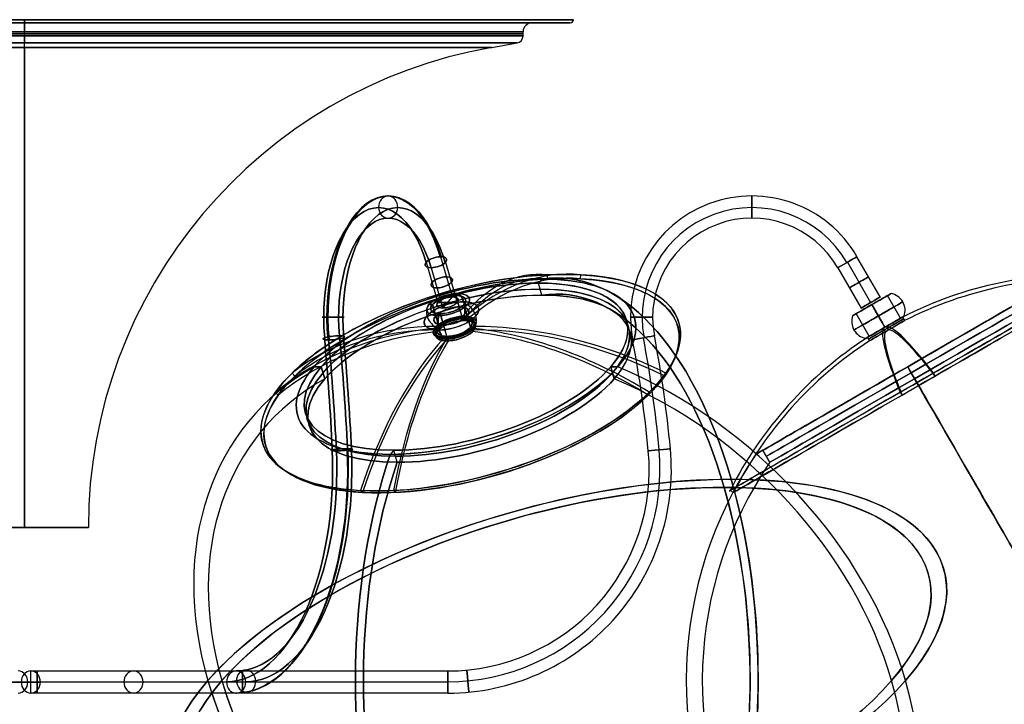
# Model space of a CAD drawing. Extents: x 27 to 760, y 3196 to 3474.
# Tile 9 of 10: x 392 to 637, y 3304 to 3474. Entities that reach past the tile are written whole.
import ezdxf

# ---------------------------------------------------------------- set-up
doc = ezdxf.new("R2010")
doc.units = 0
doc.header["$MEASUREMENT"] = 0
doc.layers.add('DEFAULT', color=178, linetype='CONTINUOUS')

msp = doc.modelspace()

# ---------------------------------------------------------------- linework, layer by layer
at = {"layer": 'DEFAULT'}
for p, q in [((257.11, 3474.08), (529.71, 3474.08)), ((393.41, 3474.08, 136.3), (393.41, 3474.08, -136.3)), ((393.41, 3473.28, 135.5), (393.41, 3473.28, 126)), ((393.41, 3473.28, -126), (393.41, 3473.28, -135.5)), ((519.41, 3473.28), (528.91, 3473.28)), ((393.41, 3470.08, 123.8), (393.41, 3471.08, 123.8)), ((393.41, 3470.08, -123.8), (393.41, 3471.08, -123.8)), ((517.21, 3470.08), (517.21, 3471.08)), ((393.41, 3467.19, 116), (393.41, 3468.31, 122.31)), ((393.41, 3467.19, -116), (393.41, 3468.31, -122.31)), ((509.41, 3467.19), (515.72, 3468.31)), ((493.18, 3413.85, 178.31), (496.07, 3403.84, 183.32)), ((493.18, 3413.85, -178.31), (496.07, 3403.84, -183.32)), ((499.64, 3405.21, 184.01), (496.75, 3415.22, 179)), ((499.64, 3405.21, -184.01), (496.75, 3415.22, -179)), ((497.94, 3413.85, 175.56), (500.83, 3403.84, 180.57)), ((497.94, 3413.85, -175.56), (500.83, 3403.84, -180.57)), ((597.72, 3413.85, 2.75), (603.5, 3403.84, 2.75)), ((597.72, 3413.85, -2.75), (603.5, 3403.84, -2.75)), ((605.88, 3405.21, 0), (600.1, 3415.22)), ((494.37, 3412.47, 174.88), (497.26, 3402.46, 179.88)), ((494.37, 3412.47, 174.88), (497.26, 3402.46, 179.88)), ((494.37, 3412.47, 174.88), (497.26, 3402.46, 179.88)), ((494.37, 3412.47, -174.88), (497.26, 3402.46, -179.88)), ((494.37, 3412.47, -174.88), (497.26, 3402.46, -179.88)), ((494.37, 3412.47, -174.88), (497.26, 3402.46, -179.88)), ((523.28, 3409.73, 234.4), (523.27, 3410.73, 234.47)), ((531.47, 3409.73, -229.68), (531.54, 3410.73, -229.7)), ((595.34, 3412.47), (601.12, 3402.46)), ((595.34, 3412.47), (601.12, 3402.46)), ((595.34, 3412.47), (601.12, 3402.46)), ((521.91, 3409.67, 222.57), (521.02, 3408.65, 221.04)), ((521.91, 3409.67, -222.57), (521.02, 3408.65, -221.04)), ((521.89, 3405.65, 222.54), (521.02, 3408.65, 221.04)), ((521.89, 3405.65, -222.54), (521.02, 3408.65, -221.04)), ((500.54, 3405.57, -185.58), (500.98, 3406.07, -186.33)), ((502.17, 3399.94, -188.4), (500.54, 3405.57, -185.58)), ((500.56, 3405.57, 185.57), (500.99, 3406.07, 186.32)), ((502.18, 3399.94, 188.39), (500.56, 3405.57, 185.57)), ((607.69, 3405.57, -0.01), (608.56, 3406.07, -0.01)), ((610.94, 3399.94, -0.01), (607.69, 3405.57, -0.01)), ((494.71, 3403.32, 184.46), (493.84, 3403.32, 184.96)), ((493.84, 3403.31, -184.95), (494.7, 3403.31, -184.45)), ((494.7, 3403.31, -184.45), (496.33, 3397.69, -187.26)), ((496.33, 3397.69, 187.27), (494.71, 3403.32, 184.46)), ((496.07, 3403.84, 183.32), (500.83, 3403.84, 180.57)), ((500.83, 3403.84, -180.57), (496.07, 3403.84, -183.32)), ((497.26, 3402.46, 179.88), (499.64, 3405.21, 184.01)), ((497.26, 3402.46, -179.88), (499.64, 3405.21, -184.01)), ((504.13, 3397.69, -182.77), (502.5, 3403.32, -179.96)), ((502.5, 3403.32, -179.96), (503.37, 3403.32, -179.46)), ((502.5, 3403.31, 179.95), (504.12, 3397.69, 182.76)), ((503.36, 3403.31, 179.45), (502.5, 3403.31, 179.95)), ((601.12, 3402.46, 0), (605.88, 3405.21, 0)), ((603.5, 3403.84, 2.75), (603.5, 3403.84, -2.75)), ((603.79, 3403.31, -4.5), (607.04, 3397.69, -4.5)), ((603.79, 3403.31, -5.5), (603.79, 3403.31, -4.5)), ((607.05, 3397.69, 4.5), (603.8, 3403.32, 4.5)), ((603.8, 3403.32, 4.5), (603.81, 3403.32, 5.5)), ((496.21, 3400.57, 178.08), (496.65, 3401.07, 178.83)), ((496.23, 3400.57, -178.07), (496.66, 3401.07, -178.82)), ((498.27, 3395.44, 181.65), (496.65, 3401.07, 178.83)), ((498.29, 3395.44, -181.64), (496.66, 3401.07, -178.82)), ((599.03, 3400.57, 0.01), (599.9, 3401.07, 0.01)), ((603.15, 3395.44, 0.01), (599.9, 3401.07, 0.01)), ((502.02, 3400.2, 189.01), (502.27, 3399.34, 189.45)), ((502.17, 3399.94, -188.4), (502.6, 3400.44, -189.15)), ((502.18, 3399.94, 188.39), (502.62, 3400.44, 189.14)), ((502.79, 3400.2, -188.57), (503.04, 3399.34, -189)), ((610.94, 3399.94, -0.01), (611.81, 3400.44, -0.01)), ((611.4, 3400.2, 0.45), (611.9, 3399.34, 0.45)), ((496.33, 3397.69, -187.26), (495.46, 3397.68, -187.76)), ((495.47, 3397.69, 187.77), (496.33, 3397.69, 187.27)), ((495.93, 3396.6, 187.63), (495.68, 3397.47, 187.2)), ((496.07, 3397.91, -187.87), (496.32, 3397.05, -188.3)), ((504.12, 3397.69, 182.76), (504.99, 3397.68, 182.26)), ((504.99, 3397.69, -182.27), (504.13, 3397.69, -182.77)), ((504.64, 3396.6, -182.6), (504.39, 3397.47, -182.17)), ((504.78, 3397.91, 182.84), (505.03, 3397.05, 183.27)), ((607.16, 3396.6, 5.03), (606.66, 3397.47, 5.03)), ((607.04, 3397.69, -4.5), (607.04, 3397.68, -5.5)), ((607.06, 3397.69, 5.5), (607.05, 3397.69, 4.5)), ((607.44, 3397.91, -5.03), (607.94, 3397.05, -5.03)), ((497.66, 3395.18, -181.47), (497.91, 3394.31, -181.9)), ((497.84, 3394.94, 180.9), (498.27, 3395.44, 181.65)), ((497.85, 3394.94, -180.89), (498.29, 3395.44, -181.64)), ((498.44, 3395.18, 181.02), (498.69, 3394.31, 181.46)), ((602.28, 3394.94, 0.01), (603.15, 3395.44, 0.01)), ((602.69, 3395.18, -0.45), (603.19, 3394.31, -0.45)), ((460.52, 3385.57, -222.32), (459.86, 3386.32, -222.27)), ((465.35, 3387.9, 211.68), (467.11, 3387.9, 210.66)), ((467.11, 3387.9, -210.66), (465.35, 3387.9, -211.68)), ((467.11, 3387.9, 210.66), (467.98, 3384.9, 212.16)), ((467.98, 3384.9, -212.16), (467.11, 3387.9, -210.66)), ((539.86, 3384.9, 170.66), (538.99, 3387.9, 169.16)), ((538.99, 3387.9, 169.16), (540.76, 3387.9, 168.14)), ((538.99, 3387.9, -169.16), (539.86, 3384.9, -170.66)), ((540.76, 3387.9, -168.14), (538.99, 3387.9, -169.16)), ((552.39, 3385.57, 169.28), (552.67, 3386.32, 168.68)), ((614.43, 3384.9, -41.5), (612.7, 3387.9, -41.5)), ((612.7, 3387.9, 41.5), (614.43, 3384.9, 41.5)), ((612.7, 3387.9, 43.54), (612.7, 3387.9, 41.5)), ((612.7, 3387.9, -41.5), (612.7, 3387.9, -43.54)), ((619.5, 3385.57, -53.04), (619.12, 3386.32, -53.59)), ((455.72, 3381.55, 215.11), (456.43, 3380.84, 215.24)), ((548.54, 3381.55, -161.52), (548.3, 3380.84, -162.19)), ((610.86, 3381.55, 53.59), (611.32, 3380.84, 53.04)), ((485.08, 3367.15, 158.79), (484.2, 3366.13, 157.26)), ((485.08, 3367.15, -158.79), (484.2, 3366.13, -157.26)), ((485.95, 3364.15, 160.29), (485.08, 3367.15, 158.79)), ((485.95, 3364.15, -160.29), (485.08, 3367.15, -158.79)), ((576.76, 3367.15), (575, 3366.13)), ((578.49, 3364.15), (576.76, 3367.15)), ((477.35, 3356.69, -154.84), (476.86, 3357.14, -154.09)), ((485.53, 3356.69, 150.11), (485.13, 3357.14, 149.32)), ((569.47, 3356.69, -4.73), (568.58, 3357.14, -4.77)), ((377.56, 3347.92), (409.26, 3347.92)), ((393.41, 3347.92, -15.85), (393.41, 3347.92, 15.85)), ((394.96, 3312.33, 2.7), (445.96, 3312.33, 91.03)), ((394.96, 3306.83, 2.7), (394.96, 3312.33, 2.7)), ((394.96, 3312.33, -2.7), (445.96, 3312.33, -91.03)), ((394.96, 3306.83, -2.7), (394.96, 3312.33, -2.7)), ((396.52, 3312.33), (498.52, 3312.33)), ((396.52, 3306.83), (396.52, 3312.33)), ((343.23, 3309.58, -92.41), (394.23, 3309.58, -4.07)), ((343.23, 3309.58, 92.41), (394.23, 3309.58, 4.07)), ((394.23, 3309.58, -4.07), (389.47, 3309.58, -1.32)), ((389.47, 3309.58, 1.32), (394.23, 3309.58, 4.07)), ((392.58, 3309.58, 4.07), (397.35, 3309.58, 1.32)), ((443.58, 3309.58, 92.41), (392.58, 3309.58, 4.07)), ((443.58, 3309.58, -92.41), (392.58, 3309.58, -4.07)), ((397.35, 3309.58, -1.32), (392.58, 3309.58, -4.07)), ((498.52, 3309.58, -2.75), (396.52, 3309.58, -2.75)), ((396.52, 3309.58, 2.75), (396.52, 3309.58, -2.75)), ((498.52, 3309.58, 2.75), (396.52, 3309.58, 2.75)), ((448.35, 3309.58, 89.66), (397.35, 3309.58, 1.32)), ((448.35, 3309.58, -89.66), (397.35, 3309.58, -1.32)), ((445.96, 3306.83, 91.03), (394.96, 3306.83, 2.7)), ((445.96, 3306.83, -91.03), (394.96, 3306.83, -2.7)), ((498.52, 3306.83), (396.52, 3306.83))]:
    msp.add_line(p, q, dxfattribs=at)
at = {"layer": 'DEFAULT', "extrusion": (1.66819e-15, 1, 2.12032e-30)}
msp.add_arc((-393.41, 0, 3474.08), 136.3, 0, 180, dxfattribs=at)
at = {"layer": 'DEFAULT', "extrusion": (3.33637e-15, 1, -1.43006e-30)}
msp.add_arc((-393.41, 0, 3474.08), 136.3, 180, 0, dxfattribs=at)
at = {"layer": 'DEFAULT', "extrusion": (1, 0, 0)}
for centre, radius, start, end in [((3474.08, 135.5, 393.41), 0.8, 90, 180), ((3474.08, -135.5, 393.41), 0.8, 180, 270), ((3471.08, 126, 393.41), 2.2, 270, 360), ((3471.08, -126, 393.41), 2.2, 0, 90), ((3470.08, 122, 393.41), 1.8, 90, 170), ((3470.08, -122, 393.41), 1.8, 190, 270), ((3347.84, 137.05, 393.41), 121.2, 270.0375, 350), ((3347.84, -137.05, 393.41), 121.2, 10, 89.9625)]:
    msp.add_arc(centre, radius, start, end, dxfattribs=at)
at = {"layer": 'DEFAULT'}
for centre, radius, start, end in [((528.91, 3474.08), 0.8, 270, 360), ((519.41, 3471.08), 2.2, 90, 180), ((515.41, 3470.08), 1.8, 280, 360), ((530.46, 3347.84), 121.2, 100, 179.9625), ((574.01, 3400.16, 0), 30.13, 30, 190.7316), ((574.01, 3400.16, 0.14), 30.13, 30, 190.7316), ((574.01, 3400.16, -0.14), 30.13, 30, 190.7316), ((574.01, 3400.16, 2.75), 27.24, 30, 190.7316), ((574.01, 3400.16, -2.75), 27.24, 30, 190.7316), ((574.01, 3400.16, 0), 24.63, 30, 190.7316), ((251.85, 3339.11, 2.75), 300.49, 5.3788, 10.7316), ((251.85, 3339.11, -2.75), 300.49, 5.3788, 10.7316), ((251.85, 3339.11, 0), 303.26, 5.3788, 10.7316), ((498.52, 3362.33), 55.5, 270, 5.3788), ((498.52, 3362.33, -0.07), 55.5, 270, 5.3788), ((498.52, 3362.33, 0.07), 55.5, 270, 5.3788), ((498.52, 3362.33, -2.75), 52.68, 270, 5.3788), ((498.52, 3362.33, 2.75), 52.68, 270, 5.3788), ((498.52, 3362.33), 50, 270, 5.3788), ((657.71, 3309.93), 100, 145.8105, 210), ((657.71, 3309.93), 96, 145.6131, 210)]:
    msp.add_arc(centre, radius, start, end, dxfattribs=at)
at = {"layer": 'DEFAULT', "extrusion": (1.67803e-15, 1, -3.90771e-47)}
msp.add_arc((-393.41, 0, 3473.28), 135.5, 0, 180, dxfattribs=at)
at = {"layer": 'DEFAULT', "extrusion": (-1.67803e-15, 1, 3.90771e-47)}
msp.add_arc((-393.41, 0, 3473.28), 135.5, 180, 0, dxfattribs=at)
at = {"layer": 'DEFAULT', "extrusion": (-3.68323e-32, 1, 3.60911e-15)}
msp.add_arc((-393.41, 0, 3473.28), 126, 0, 180, dxfattribs=at)
at = {"layer": 'DEFAULT', "extrusion": (3.68323e-32, 1, -3.60911e-15)}
msp.add_arc((-393.41, 0, 3473.28), 126, 180, 0, dxfattribs=at)
at = {"layer": 'DEFAULT', "extrusion": (0, 1, 0)}
for centre, start, end in [((-393.41, 0, 3471.08), 0, 180), ((-393.41, 0, 3471.08), 180, 0), ((-393.41, 0, 3470.58), 0, 180), ((-393.41, 0, 3470.58), 180, 0)]:
    msp.add_arc(centre, 123.8, start, end, dxfattribs=at)
at = {"layer": 'DEFAULT', "extrusion": (-1.83662e-15, 1, 0)}
msp.add_arc((-393.41, 0, 3470.08), 123.8, 0, 180, dxfattribs=at)
at = {"layer": 'DEFAULT', "extrusion": (1.83662e-15, 1, 0)}
msp.add_arc((-393.41, 0, 3470.08), 123.8, 180, 0, dxfattribs=at)
at = {"layer": 'DEFAULT', "extrusion": (-3.71791e-15, 1, 0)}
msp.add_arc((-393.41, 0, 3468.31), 122.31, 0, 180, dxfattribs=at)
at = {"layer": 'DEFAULT', "extrusion": (-1.85896e-15, 1, 0)}
msp.add_arc((-393.41, 0, 3468.31), 122.31, 180, 0, dxfattribs=at)
at = {"layer": 'DEFAULT', "extrusion": (1.47235e-30, 1, 1.09763e-13)}
msp.add_arc((-393.41, 0, 3467.19), 116, 0, 180, dxfattribs=at)
at = {"layer": 'DEFAULT', "extrusion": (-1.47235e-30, 1, -1.09763e-13)}
msp.add_arc((-393.41, 0, 3467.19), 116, 180, 0, dxfattribs=at)
at = {"layer": 'DEFAULT', "extrusion": (0.866025, 2.77556e-17, -0.5)}
for centre in [(3400.16, 377.3, 340.56), (3400.16, 377.3, 340.84)]:
    msp.add_arc(centre, 30.13, 259.2684, 60, dxfattribs=at)
at = {"layer": 'DEFAULT', "extrusion": (0.866025, -8.32667e-17, 0.5)}
for centre, radius, start, end in [((3400.16, -377.3, 340.56), 30.13, 300, 100.7316), ((3400.16, -377.3, 340.84), 30.13, 300, 100.7316), ((3362.33, -301.82, 340.63), 55.5, 180, 275.3788)]:
    msp.add_arc(centre, radius, start, end, dxfattribs=at)
at = {"layer": 'DEFAULT', "extrusion": (0.866025, -8.74546e-11, -0.5)}
msp.add_arc((3400.16, 377.3, 340.7), 30.13, 259.2684, 60, dxfattribs=at)
at = {"layer": 'DEFAULT', "extrusion": (0.866025, 8.74546e-11, 0.5)}
msp.add_arc((3400.16, -377.3, 340.7), 30.13, 300, 100.7316, dxfattribs=at)
at = {"layer": 'DEFAULT', "extrusion": (0.866025, 0, -0.5)}
for centre, radius, start, end in [((3400.16, 377.3, 337.95), 27.24, 259.2684, 60), ((3400.16, 377.3, 343.45), 27.24, 259.2684, 60), ((3339.11, 55.15, 337.95), 300.49, 79.2684, 84.6212), ((3339.11, 55.15, 343.45), 300.49, 79.2684, 84.6212), ((3362.33, 301.82, 337.95), 52.68, 84.6212, 180), ((3362.33, 301.82, 343.45), 52.68, 84.6212, 180)]:
    msp.add_arc(centre, radius, start, end, dxfattribs=at)
at = {"layer": 'DEFAULT', "extrusion": (0.866025, 0, 0.5)}
for centre, radius, start, end in [((3400.16, -377.3, 337.95), 27.24, 300, 100.7316), ((3400.16, -377.3, 343.45), 27.24, 300, 100.7316), ((3339.11, -55.15, 337.95), 300.49, 275.3788, 280.7316), ((3339.11, -55.15, 343.45), 300.49, 275.3788, 280.7316), ((3362.33, -301.82, 337.95), 52.68, 180, 275.3788), ((3362.33, -301.82, 343.45), 52.68, 180, 275.3788)]:
    msp.add_arc(centre, radius, start, end, dxfattribs=at)
at = {"layer": 'DEFAULT', "extrusion": (0.5, -2.3849e-14, 0.866025)}
for start, end in [(2.875, 180), (0, 2.875)]:
    msp.add_arc((3427.54, -340.7, 377.3), 2.75, start, end, dxfattribs=at)
at = {"layer": 'DEFAULT', "extrusion": (-0.5, 2.38976e-14, 0.866025)}
for start, end in [(182.875, 0), (180, 182.875)]:
    msp.add_arc((-3427.54, 340.7, -377.3), 2.75, start, end, dxfattribs=at)
at = {"layer": 'DEFAULT', "extrusion": (0.5, -2.38767e-14, 0.866025)}
for start, end in [(180, 357.125), (357.125, 0)]:
    msp.add_arc((3427.54, -340.7, 377.3), 2.75, start, end, dxfattribs=at)
at = {"layer": 'DEFAULT', "extrusion": (-0.5, 2.3908e-14, 0.866025)}
for start, end in [(0, 177.125), (177.125, 180)]:
    msp.add_arc((-3427.54, 340.7, -377.3), 2.75, start, end, dxfattribs=at)
at = {"layer": 'DEFAULT', "extrusion": (1, -2.38698e-14, -6.93889e-17)}
for start, end in [(2.875, 180), (0, 2.875), (180, 357.125), (357.125, 0)]:
    msp.add_arc((3427.54, 0, 574.01), 2.75, start, end, dxfattribs=at)
at = {"layer": 'DEFAULT', "extrusion": (0.866025, -3.67068e-11, -0.5)}
msp.add_arc((3400.16, 377.3, 340.7), 24.63, 259.2684, 60, dxfattribs=at)
at = {"layer": 'DEFAULT', "extrusion": (0.866025, 3.67067e-11, 0.5)}
msp.add_arc((3400.16, -377.3, 340.7), 24.63, 300, 100.7316, dxfattribs=at)
at = {"layer": 'DEFAULT', "extrusion": (-0.25, 0.866025, -0.433013)}
for centre, radius, start, end in [((-1422.95, 1520.22, 2755.97), 2.75, 303.6901, 120.8151), ((-1422.95, 1520.22, 2755.97), 2.75, 126.5651, 303.6901), ((-1422.95, 1520.22, 2755.97), 2.75, 120.8151, 123.6901), ((-1422.95, 1520.22, 2755.97), 2.75, 123.6901, 126.5651), ((-1422.95, 1520.22, 2721.43), 53.8, 28.599, 208.599), ((-1422.95, 1520.22, 2720.59), 53.25, 28.599, 208.599), ((-1422.95, 1520.22, 2726.01), 43.54, 303.6901, 123.6901), ((-1422.95, 1520.22, 2726.01), 41.5, 33.6901, 213.6901), ((-1422.95, 1520.22, 2750.19), 2.75, 303.6901, 123.6901), ((-1422.95, 1520.22, 2750.19), 2.75, 123.6901, 303.6901), ((-1422.95, 1520.22, 2726.01), 43.54, 123.6901, 213.6901), ((-1422.95, 1520.22, 2724.28), 41.5, 33.6901, 213.6901), ((-1422.95, 1520.22, 2722.55), 41.5, 33.6901, 213.6901), ((-1422.95, 1520.22, 2743.81), 5.5, 33.7815, 213.7815), ((-1422.95, 1520.22, 2743.81), 4.5, 33.7815, 213.7815), ((-1422.95, 1520.22, 2743.81), 5.5, 213.7815, 33.7815), ((-1422.95, 1520.22, 2740.56), 7, 33.7815, 213.7815), ((-1422.95, 1520.22, 2743.81), 4.5, 213.7815, 33.7815), ((-1422.95, 1520.22, 2744.41), 2.75, 303.6901, 123.6901), ((-1422.95, 1520.22, 2744.41), 2.75, 123.6901, 303.6901), ((-1422.95, 1520.22, 2740.56), 4.5, 33.7815, 213.7815), ((-1422.95, 1520.22, 2740.56), 7, 213.7815, 33.7815), ((-1422.95, 1520.22, 2740.56), 4.5, 213.7815, 33.7815), ((-1422.95, 1520.22, 2737.31), 5.5, 33.7815, 213.7815), ((-1422.95, 1520.22, 2737.31), 5.05, 28.599, 208.599), ((-1422.95, 1520.22, 2736.81), 5.05, 28.599, 208.599), ((-1422.95, 1520.22, 2736.31), 5.05, 28.599, 208.599), ((-1422.95, 1520.22, 2737.31), 4.5, 33.7815, 213.7815), ((-1422.95, 1520.22, 2737.31), 5.5, 213.7815, 33.7815), ((-1422.95, 1520.22, 2737.31), 5.05, 208.599, 28.599), ((-1422.95, 1520.22, 2736.81), 5.05, 208.599, 28.599), ((-1422.95, 1520.22, 2737.31), 4.5, 213.7815, 33.7815), ((-1422.95, 1520.22, 2736.31), 5.05, 208.599, 28.599), ((-1422.95, 1520.22, 2721.43), 53.8, 208.599, 28.599), ((-1422.95, 1520.22, 2726.01), 41.5, 213.6901, 33.6901), ((-1422.95, 1520.22, 2724.28), 41.5, 213.6901, 33.6901), ((-1422.95, 1520.22, 2726.01), 43.54, 213.6901, 303.6901), ((-1422.95, 1520.22, 2720.59), 53.25, 208.599, 28.599), ((-1422.95, 1520.22, 2722.55), 41.5, 213.6901, 33.6901), ((-1422.95, 1520.22, 2635.98), 100, 33.6901, 213.6901), ((-1422.95, 1520.22, 2635.98), 96, 33.6901, 213.6901), ((-1422.95, 1520.22, 2635.98), 100, 213.6901, 33.6901), ((-1422.95, 1520.22, 2635.98), 96, 213.6901, 33.6901)]:
    msp.add_arc(centre, radius, start, end, dxfattribs=at)
at = {"layer": 'DEFAULT', "extrusion": (-0.25, 0.866025, 0.433013)}
for centre, radius, start, end in [((-1422.95, -1520.22, 2755.97), 2.75, 239.1849, 56.3099), ((-1422.95, -1520.22, 2755.97), 2.75, 56.3099, 233.4349), ((-1422.95, -1520.22, 2755.97), 2.75, 236.3099, 239.1849), ((-1422.95, -1520.22, 2755.97), 2.75, 233.4349, 236.3099), ((-1422.95, -1520.22, 2721.43), 53.8, 141.2189, 321.2189), ((-1422.95, -1520.22, 2720.59), 53.25, 141.2189, 321.2189), ((-1422.95, -1520.22, 2726.01), 43.54, 236.3099, 326.3099), ((-1422.95, -1520.22, 2726.01), 41.5, 146.3099, 326.3099), ((-1422.95, -1520.22, 2726.01), 43.54, 56.3099, 236.3099), ((-1422.95, -1520.22, 2750.19), 2.75, 236.3099, 56.3099), ((-1422.95, -1520.22, 2750.19), 2.75, 56.3099, 236.3099), ((-1422.95, -1520.22, 2724.28), 41.5, 146.3099, 326.3099), ((-1422.95, -1520.22, 2722.55), 41.5, 146.3099, 326.3099), ((-1422.95, -1520.22, 2743.81), 5.5, 146.4014, 326.4014), ((-1422.95, -1520.22, 2743.81), 4.5, 146.4014, 326.4014), ((-1422.95, -1520.22, 2743.81), 5.5, 326.4014, 146.4014), ((-1422.95, -1520.22, 2740.56), 7, 146.4014, 326.4014), ((-1422.95, -1520.22, 2743.81), 4.5, 326.4014, 146.4014), ((-1422.95, -1520.22, 2744.41), 2.75, 236.3099, 56.3099), ((-1422.95, -1520.22, 2744.41), 2.75, 56.3099, 236.3099), ((-1422.95, -1520.22, 2740.56), 4.5, 146.4014, 326.4014), ((-1422.95, -1520.22, 2740.56), 7, 326.4014, 146.4014), ((-1422.95, -1520.22, 2740.56), 4.5, 326.4014, 146.4014), ((-1422.95, -1520.22, 2737.31), 5.5, 146.4014, 326.4014), ((-1422.95, -1520.22, 2737.31), 5.05, 141.2189, 321.2189), ((-1422.95, -1520.22, 2736.81), 5.05, 141.2189, 321.2189), ((-1422.95, -1520.22, 2736.31), 5.05, 141.2189, 321.2189), ((-1422.95, -1520.22, 2737.31), 4.5, 146.4014, 326.4014), ((-1422.95, -1520.22, 2737.31), 5.5, 326.4014, 146.4014), ((-1422.95, -1520.22, 2737.31), 5.05, 321.2189, 141.2189), ((-1422.95, -1520.22, 2736.31), 5.05, 321.2189, 141.2189), ((-1422.95, -1520.22, 2736.81), 5.05, 321.2189, 141.2189), ((-1422.95, -1520.22, 2737.31), 4.5, 326.4014, 146.4014), ((-1422.95, -1520.22, 2721.43), 53.8, 321.2189, 141.2189), ((-1422.95, -1520.22, 2726.01), 41.5, 326.3099, 146.3099), ((-1422.95, -1520.22, 2726.01), 43.54, 326.3099, 56.3099), ((-1422.95, -1520.22, 2724.28), 41.5, 326.3099, 146.3099), ((-1422.95, -1520.22, 2720.59), 53.25, 321.2189, 141.2189), ((-1422.95, -1520.22, 2722.55), 41.5, 326.3099, 146.3099), ((-1422.95, -1520.22, 2635.98), 100, 146.3099, 326.3099), ((-1422.95, -1520.22, 2635.98), 96, 146.3099, 326.3099), ((-1422.95, -1520.22, 2635.98), 100, 326.3099, 146.3099), ((-1422.95, -1520.22, 2635.98), 96, 326.3099, 146.3099)]:
    msp.add_arc(centre, radius, start, end, dxfattribs=at)
at = {"layer": 'DEFAULT', "extrusion": (-0.5, 0.866025, -1.14929e-15)}
msp.add_arc((-2224.56, 0, 2657.62), 2.75, 360, 177.125, dxfattribs=at)
at = {"layer": 'DEFAULT', "extrusion": (-0.5, 0.866025, -1.23859e-15)}
msp.add_arc((-2224.56, 0, 2657.62), 2.75, 182.875, 360, dxfattribs=at)
at = {"layer": 'DEFAULT', "extrusion": (-0.5, 0.866025, 2.06155e-14)}
msp.add_arc((-2224.56, 0, 2657.62), 2.75, 177.125, 180, dxfattribs=at)
at = {"layer": 'DEFAULT', "extrusion": (-0.5, 0.866025, -1.95141e-14)}
msp.add_arc((-2224.56, 0, 2657.62), 2.75, 180, 182.875, dxfattribs=at)
at = {"layer": 'DEFAULT', "extrusion": (0.901034, 0.044369, -0.431473)}
for centre, radius, start, end in [((3282.15, 501.86, 521.65), 99, 334.355, 4.3709), ((3282.15, 501.86, 521.65), 98, 334.386, 4.3709), ((3282.34, 502.22, 521.65), 99, 298.2594, 328.2753), ((3282.34, 502.22, 521.65), 98, 298.2594, 328.2443)]:
    msp.add_arc(centre, radius, start, end, dxfattribs=at)
at = {"layer": 'DEFAULT', "extrusion": (0.824184, -0.044369, 0.564582)}
for centre, radius, start, end in [((3335.4, -383.29, 157.07), 99, 358.5872, 28.6031), ((3335.4, -383.29, 157.07), 98, 358.5872, 28.572), ((3335.61, -383.64, 157.07), 99, 34.6828, 64.6987), ((3335.61, -383.64, 157.07), 98, 34.7138, 64.6987)]:
    msp.add_arc(centre, radius, start, end, dxfattribs=at)
at = {"layer": 'DEFAULT', "extrusion": (0.866025, 1.50602e-13, -0.5)}
for radius, start, end in [(100, 355.8105, 60), (96, 355.6131, 60), (100, 60, 150), (96, 60, 150)]:
    msp.add_arc((3309.93, 461.01, 340.7), radius, start, end, dxfattribs=at)
at = {"layer": 'DEFAULT', "extrusion": (0.866025, -1.00225e-13, 0.5)}
for radius, start, end in [(100, 300, 4.1895), (96, 300, 4.3869), (100, 210, 300), (96, 210, 300)]:
    msp.add_arc((3309.93, -461.01, 340.7), radius, start, end, dxfattribs=at)
at = {"layer": 'DEFAULT', "extrusion": (-0.5, 0.866025, -1.12618e-14)}
for start, end in [(84.9089, 264.9089), (264.9089, 84.9089)]:
    msp.add_arc((-2224.56, 0, 2623.08), 53.8, start, end, dxfattribs=at)
at = {"layer": 'DEFAULT', "extrusion": (-0.5, 0.866025, -1.12757e-14)}
for centre, radius, start, end in [((-2224.56, 0, 2622.24), 53.25, 84.9089, 264.9089), ((-2224.56, 0, 2638.96), 5.05, 84.9089, 264.9089), ((-2224.56, 0, 2637.96), 5.05, 84.9089, 264.9089), ((-2224.56, 0, 2638.96), 5.05, 264.9089, 84.9089), ((-2224.56, 0, 2637.96), 5.05, 264.9089, 84.9089), ((-2224.56, 0, 2622.24), 53.25, 264.9089, 84.9089)]:
    msp.add_arc(centre, radius, start, end, dxfattribs=at)
at = {"layer": 'DEFAULT', "extrusion": (-0.07685, -0.044369, 0.996055)}
for centre, radius, start, end in [((-2540.1, 2215.59, -197.41), 99, 146.9443, 176.9602), ((-2540.1, 2215.59, -197.41), 98, 146.9443, 176.9291), ((-2540.1, 2215.99, -197.41), 99, 183.0398, 213.0557), ((-2540.1, 2215.99, -197.41), 98, 183.0709, 213.0557)]:
    msp.add_arc(centre, radius, start, end, dxfattribs=at)
at = {"layer": 'DEFAULT', "extrusion": (-0.5, 0.866025, 1.82765e-14)}
msp.add_arc((-2224.56, 0, 2627.65), 43.54, 360, 180, dxfattribs=at)
at = {"layer": 'DEFAULT', "extrusion": (-0.5, 0.866025, -2.10721e-15)}
msp.add_arc((-2224.56, 0, 2651.84), 2.75, 360, 180, dxfattribs=at)
at = {"layer": 'DEFAULT', "extrusion": (-0.5, 0.866025, -3.30858e-16)}
msp.add_arc((-2224.56, 0, 2651.84), 2.75, 180, 0, dxfattribs=at)
at = {"layer": 'DEFAULT', "extrusion": (-0.5, 0.866025, -5.22356e-15)}
msp.add_arc((-2224.56, 0, 2627.65), 43.54, 180, 270, dxfattribs=at)
at = {"layer": 'DEFAULT', "extrusion": (-0.5, 0.866025, -1.30688e-15)}
for centre, radius, start, end in [((-2224.56, 0, 2627.65), 41.5, 90, 270), ((-2224.56, 0, 2625.92), 41.5, 90, 270), ((-2224.56, 0, 2627.65), 41.5, 270, 90), ((-2224.56, 0, 2625.92), 41.5, 270, 90), ((-2224.56, 0, 2537.63), 100, 270, 90), ((-2224.56, 0, 2537.63), 96, 270, 90)]:
    msp.add_arc(centre, radius, start, end, dxfattribs=at)
at = {"layer": 'DEFAULT', "extrusion": (0.866715, 0.000797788, 0.498803)}
for centre, start, end in [((3401.41, -412.17, 343.98), 250.4234, 349.5239), ((3398.68, -407.44, 343.98), 70.4234, 169.5239)]:
    msp.add_arc(centre, 4.27, start, end, dxfattribs=at)
at = {"layer": 'DEFAULT', "extrusion": (0.865333, -0.000797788, -0.501196)}
for centre, start, end in [((3402.33, 409.98, 337.42), 10.4233, 109.5238), ((3399.6, 405.26, 337.42), 190.4233, 289.5238)]:
    msp.add_arc(centre, 4.27, start, end, dxfattribs=at)
at = {"layer": 'DEFAULT', "extrusion": (-0.5, 0.866025, -1.11834e-14)}
msp.add_arc((-2224.56, 0, 2645.46), 5.5, 90.0914, 270.0914, dxfattribs=at)
at = {"layer": 'DEFAULT', "extrusion": (-0.5, 0.866025, -1.12834e-14)}
msp.add_arc((-2224.56, 0, 2645.46), 4.5, 90.0914, 270.0914, dxfattribs=at)
at = {"layer": 'DEFAULT', "extrusion": (0.001382, 0.000797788, 0.999999)}
for centre, start, end in [((607.79, 3401.87, 3.55), 340.4497, 79.5502), ((603.06, 3399.14, 3.55), 160.4497, 259.5502)]:
    msp.add_arc(centre, 4.27, start, end, dxfattribs=at)
at = {"layer": 'DEFAULT', "extrusion": (-0.5, 0.866025, -6.78577e-15)}
for start, end in [(90, 270), (270, 90)]:
    msp.add_arc((-2224.56, 0, 2624.2), 41.5, start, end, dxfattribs=at)
at = {"layer": 'DEFAULT', "extrusion": (-0.43163, -0.499999, 0.750797)}
for centre, start, end in [((-1845.83, 2054.27, -2053.67), 179.4883, 278.5889), ((-1842.26, 2058.39, -2053.67), 359.4883, 98.5889)]:
    msp.add_arc(centre, 4.27, start, end, dxfattribs=at)
at = {"layer": 'DEFAULT', "extrusion": (0.434394, 0.499999, 0.749201)}
for centre, start, end in [((1854.98, -2044.93, 2054.75), 359.6241, 98.7246), ((1851.41, -2049.06, 2054.75), 179.6241, 278.7246)]:
    msp.add_arc(centre, 4.27, start, end, dxfattribs=at)
at = {"layer": 'DEFAULT', "extrusion": (-0.5, 0.866025, -1.11833e-14)}
msp.add_arc((-2224.56, 0, 2645.46), 5.5, 270.0914, 90.0914, dxfattribs=at)
at = {"layer": 'DEFAULT', "extrusion": (-0.5, 0.866025, -1.12832e-14)}
for centre, radius, start, end in [((-2224.56, 0, 2645.46), 4.5, 270.0914, 90.0914), ((-2224.56, 0, 2638.96), 4.5, 90.0914, 270.0914), ((-2224.56, 0, 2638.96), 5.5, 270.0914, 90.0914), ((-2224.56, 0, 2638.96), 4.5, 270.0914, 90.0914)]:
    msp.add_arc(centre, radius, start, end, dxfattribs=at)
at = {"layer": 'DEFAULT', "extrusion": (-0.5, 0.866025, 3.37868e-15)}
msp.add_arc((-2224.56, 0, 2646.06), 2.75, 360, 180, dxfattribs=at)
at = {"layer": 'DEFAULT', "extrusion": (-0.5, 0.866025, -5.81676e-15)}
msp.add_arc((-2224.56, 0, 2646.06), 2.75, 180, 0, dxfattribs=at)
at = {"layer": 'DEFAULT', "extrusion": (0.866024, 0.499999, -0.001596)}
for centre, start, end in [((2642.21, 0.82, 2224.56), 220.4497, 319.5503), ((2642.21, 6.28, 2224.56), 40.4497, 139.5503)]:
    msp.add_arc(centre, 4.27, start, end, dxfattribs=at)
at = {"layer": 'DEFAULT', "extrusion": (-0.5, 0.866025, -2.27374e-13)}
for radius, start, end in [(7, 90.0914, 270.0914), (4.5, 90.0914, 270.0914), (7, 270.0914, 90.0914), (4.5, 270.0914, 90.0914)]:
    msp.add_arc((-2224.56, 0, 2642.21), radius, start, end, dxfattribs=at)
at = {"layer": 'DEFAULT', "extrusion": (1.1995e-14, 1, 2.06372e-14)}
for start, end in [(302.875, 120), (300, 302.875), (297.125, 300), (120, 297.125)]:
    msp.add_arc((-470.02, 132.69, 3400.16), 2.75, start, end, dxfattribs=at)
at = {"layer": 'DEFAULT', "extrusion": (1.18748e-14, 1, -2.07065e-14)}
for start, end in [(240, 57.125), (57.125, 60), (60, 62.875), (62.875, 240)]:
    msp.add_arc((-470.02, -132.69, 3400.16), 2.75, start, end, dxfattribs=at)
at = {"layer": 'DEFAULT', "extrusion": (2.38698e-14, 1, -6.93889e-17)}
for start, end in [(2.875, 180), (0, 2.875), (180, 357.125), (357.125, 0)]:
    msp.add_arc((-546.63, 0, 3400.16), 2.75, start, end, dxfattribs=at)
at = {"layer": 'DEFAULT', "extrusion": (-0.5, 0.866025, -5.68434e-14)}
for start, end in [(84.9089, 264.9089), (264.9089, 84.9089)]:
    msp.add_arc((-2224.56, 0, 2638.46), 5.05, start, end, dxfattribs=at)
at = {"layer": 'DEFAULT', "extrusion": (-0.5, 0.866025, -1.12833e-14)}
msp.add_arc((-2224.56, 0, 2638.96), 5.5, 90.0914, 270.0914, dxfattribs=at)
at = {"layer": 'DEFAULT', "extrusion": (0.354454, 0.498027, 0.791411)}
for centre, radius, start, end in [((1492.68, -2237.33, 2015.88), 99, 317.9378, 347.9537), ((1492.68, -2237.33, 2015.88), 98, 317.9689, 347.9537), ((1492.97, -2237.05, 2015.88), 99, 281.8422, 311.8581), ((1492.97, -2237.05, 2015.88), 98, 281.8422, 311.8271)]:
    msp.add_arc(centre, radius, start, end, dxfattribs=at)
at = {"layer": 'DEFAULT', "extrusion": (-0.508155, -0.498027, 0.702672)}
for centre, radius, start, end in [((-1997.88, 1730.5, -2076.34), 99, 145.553, 175.5689), ((-1997.88, 1730.5, -2076.34), 98, 145.5841, 175.5689), ((-1998.13, 1730.18, -2076.34), 99, 109.4574, 139.4733), ((-1998.13, 1730.18, -2076.34), 98, 109.4574, 139.4423)]:
    msp.add_arc(centre, radius, start, end, dxfattribs=at)
at = {"layer": 'DEFAULT', "extrusion": (0.862609, 0.498027, 0.088739)}
for centre, radius, start, end in [((2540.1, -197.61, 2215.79), 99, 3.0398, 33.0557), ((2540.1, -197.61, 2215.79), 98, 3.0709, 33.0557), ((2540.1, -197.2, 2215.79), 99, 326.9443, 356.9602), ((2540.1, -197.2, 2215.79), 98, 326.9443, 356.9291)]:
    msp.add_arc(centre, radius, start, end, dxfattribs=at)
at = {"layer": 'DEFAULT', "extrusion": (-0.093104, 0.98251, -0.161261)}
for start, end in [(303.3147, 120.4397), (300.4397, 303.3147), (297.5647, 300.4397), (120.4397, 297.5647)]:
    msp.add_arc((-788.45, 669.26, 3270.44), 2.75, start, end, dxfattribs=at)
at = {"layer": 'DEFAULT', "extrusion": (-0.093104, 0.98251, 0.161261)}
for start, end in [(239.5603, 56.6853), (56.6853, 59.5603), (59.5603, 62.4353), (62.4353, 239.5603)]:
    msp.add_arc((-788.45, -669.26, 3270.44), 2.75, start, end, dxfattribs=at)
at = {"layer": 'DEFAULT', "extrusion": (0.866025, -7.39582e-10, -0.5)}
msp.add_arc((3339.11, 55.15, 340.7), 297.76, 79.2684, 84.6212, dxfattribs=at)
at = {"layer": 'DEFAULT', "extrusion": (0.866025, 7.39582e-10, 0.5)}
msp.add_arc((3339.11, -55.15, 340.7), 297.76, 275.3788, 280.7316, dxfattribs=at)
at = {"layer": 'DEFAULT', "extrusion": (0.866025, 1.79079e-10, -0.5)}
msp.add_arc((3339.11, 55.15, 340.7), 303.26, 79.2684, 84.6212, dxfattribs=at)
at = {"layer": 'DEFAULT', "extrusion": (0.866025, -1.79079e-10, 0.5)}
msp.add_arc((3339.11, -55.15, 340.7), 303.26, 275.3788, 280.7316, dxfattribs=at)
at = {"layer": 'DEFAULT', "extrusion": (7.85495e-09, 7.39582e-10, 1)}
msp.add_arc((251.85, 3339.11, 0), 297.76, 5.3788, 10.7316, dxfattribs=at)
at = {"layer": 'DEFAULT', "extrusion": (-0.186209, 0.98251, -2.39358e-13)}
msp.add_arc((-1169.73, 0, 3233.81), 2.75, 0, 2.875, dxfattribs=at)
at = {"layer": 'DEFAULT', "extrusion": (-0.186209, 0.98251, 2.18702e-13)}
msp.add_arc((-1169.73, 0, 3233.81), 2.75, 357.125, 0, dxfattribs=at)
at = {"layer": 'DEFAULT', "extrusion": (-0.186209, 0.98251, -1.65146e-15)}
msp.add_arc((-1169.73, 0, 3233.81), 2.75, 2.875, 180, dxfattribs=at)
at = {"layer": 'DEFAULT', "extrusion": (-0.186209, 0.98251, 8.32096e-16)}
msp.add_arc((-1169.73, 0, 3233.81), 2.75, 180, 357.125, dxfattribs=at)
at = {"layer": 'DEFAULT', "extrusion": (0.433013, 0.5, 0.75)}
for radius, start, end in [(100, 344.9171, 49.1066), (100, 229.1066, 293.2961), (96, 344.7197, 49.1066), (96, 229.1066, 293.4935), (100, 49.1066, 139.1066), (96, 49.1066, 139.1066), (96, 139.1066, 229.1066), (100, 139.1066, 229.1066)]:
    msp.add_arc((1769.57, -1983.2, 2054.21), radius, start, end, dxfattribs=at)
at = {"layer": 'DEFAULT', "extrusion": (-0.433013, -0.5, 0.75)}
for radius, start, end in [(100, 164.9171, 229.1066), (100, 49.1066, 113.2961), (96, 164.7197, 229.1066), (96, 49.1066, 113.4935), (100, 229.1066, 319.1066), (96, 229.1066, 319.1066), (96, 319.1066, 49.1066), (100, 319.1066, 49.1066)]:
    msp.add_arc((-1769.57, 1983.2, -2054.21), radius, start, end, dxfattribs=at)
at = {"layer": 'DEFAULT', "extrusion": (-0.5, 0.866025, 6.52646e-15)}
msp.add_arc((-2224.56, 0, 2627.65), 43.54, 270, 360, dxfattribs=at)
at = {"layer": 'DEFAULT', "extrusion": (0.866025, 0.5, 2.26359e-15)}
for radius, start, end in [(100, 270, 334.1895), (100, 25.8105, 90), (96, 25.6131, 90)]:
    msp.add_arc((2537.63, 0, 2224.56), radius, start, end, dxfattribs=at)
at = {"layer": 'DEFAULT', "extrusion": (0.866025, 0.5, 1.53605e-15)}
msp.add_arc((2537.63, 0, 2224.56), 96, 270, 334.3869, dxfattribs=at)
at = {"layer": 'DEFAULT', "extrusion": (0.866025, 6.245e-17, -0.5)}
for centre in [(3362.33, 301.82, 340.63), (3362.33, 301.82, 340.77)]:
    msp.add_arc(centre, 55.5, 84.6212, 180, dxfattribs=at)
at = {"layer": 'DEFAULT', "extrusion": (0.866025, -2.69229e-15, -0.5)}
msp.add_arc((3362.33, 301.82, 340.7), 55.5, 84.6212, 180, dxfattribs=at)
at = {"layer": 'DEFAULT', "extrusion": (0.866025, 2.66454e-15, 0.5)}
msp.add_arc((3362.33, -301.82, 340.7), 55.5, 180, 275.3788, dxfattribs=at)
at = {"layer": 'DEFAULT', "extrusion": (0.866025, -1.33787e-15, -0.5)}
msp.add_arc((3362.33, 301.82, 340.7), 50, 84.6212, 180, dxfattribs=at)
at = {"layer": 'DEFAULT', "extrusion": (0.866025, 1.31617e-15, 0.5)}
msp.add_arc((3362.33, -301.82, 340.7), 50, 180, 275.3788, dxfattribs=at)
at = {"layer": 'DEFAULT', "extrusion": (0.866025, -9.02056e-17, 0.5)}
msp.add_arc((3362.33, -301.82, 340.77), 55.5, 180, 275.3788, dxfattribs=at)
at = {"layer": 'DEFAULT', "extrusion": (-0.04687, 0.995597, 0.081181)}
for start, end in [(241.3835, 59.8904), (59.8904, 149.8904), (239.8789, 241.372), (238.4087, 239.9019), (149.8904, 238.3972)]:
    msp.add_arc((-630.05, -407.32, 3319.23), 2.75, start, end, dxfattribs=at)
at = {"layer": 'DEFAULT', "extrusion": (-0.04687, 0.995597, -0.081181)}
for start, end in [(300.1096, 30.1096), (30.1096, 118.6165), (121.6028, 300.1096), (118.628, 120.1211), (120.0981, 121.5913)]:
    msp.add_arc((-630.05, 407.32, 3319.23), 2.75, start, end, dxfattribs=at)
at = {"layer": 'DEFAULT', "extrusion": (-0.09374, 0.995597, -4.60394e-16)}
msp.add_arc((-864.26, 0, 3300.79), 2.75, 181.4932, 0, dxfattribs=at)
at = {"layer": 'DEFAULT', "extrusion": (-0.09374, 0.995597, 8.25976e-14)}
msp.add_arc((-864.26, 0, 3300.79), 2.75, 0, 90, dxfattribs=at)
at = {"layer": 'DEFAULT', "extrusion": (-0.09374, 0.995597, 3.89012e-16)}
msp.add_arc((-864.26, 0, 3300.79), 2.75, 90, 178.5068, dxfattribs=at)
at = {"layer": 'DEFAULT', "extrusion": (-0.09374, 0.995597, 6.83808e-13)}
msp.add_arc((-864.26, 0, 3300.79), 2.75, 179.9885, 181.4816, dxfattribs=at)
at = {"layer": 'DEFAULT', "extrusion": (-0.09374, 0.995597, -8.47614e-13)}
msp.add_arc((-864.26, 0, 3300.79), 2.75, 178.5184, 180.0115, dxfattribs=at)
at = {"layer": 'DEFAULT', "extrusion": (0.866025, -1.40221e-13, -0.5)}
for radius, end in [(100, 304.1895), (96, 304.3869)]:
    msp.add_arc((3309.93, 461.01, 340.7), radius, 240, end, dxfattribs=at)
at = {"layer": 'DEFAULT', "extrusion": (0.866025, 2.75974e-13, 0.5)}
for radius, start in [(100, 55.8105), (96, 55.6131)]:
    msp.add_arc((3309.93, -461.01, 340.7), radius, start, 120, dxfattribs=at)
at = {"layer": 'DEFAULT', "extrusion": (2.86906e-14, 1, 0)}
for start, end in [(0, 180), (180, 0)]:
    msp.add_arc((-393.41, 0, 3347.92), 15.85, start, end, dxfattribs=at)
at = {"layer": 'DEFAULT', "extrusion": (0.5, -7.10643e-15, 0.866025)}
msp.add_arc((3309.58, -340.7, 193.59), 2.75, 180, 360, dxfattribs=at)
at = {"layer": 'DEFAULT', "extrusion": (-0.5, -3.19455e-15, 0.866025)}
msp.add_arc((-3309.58, 340.7, -193.59), 2.75, 0, 180, dxfattribs=at)
at = {"layer": 'DEFAULT', "extrusion": (0.5, 7.1545e-15, 0.866025)}
msp.add_arc((3309.58, -340.7, 199.82), 2.75, 0, 180, dxfattribs=at)
at = {"layer": 'DEFAULT', "extrusion": (-0.5, 3.18067e-15, 0.866025)}
for centre, start, end in [((-3309.58, 340.7, -199.82), 180, 360), ((-3309.58, 340.7, -301.82), 1.4932, 180)]:
    msp.add_arc(centre, 2.75, start, end, dxfattribs=at)
at = {"layer": 'DEFAULT', "extrusion": (0.5, -3.18067e-15, 0.866025)}
for centre, start, end in [((3309.58, -340.7, 199.82), 180, 360), ((3309.58, -340.7, 301.82), 0, 178.5068)]:
    msp.add_arc(centre, 2.75, start, end, dxfattribs=at)
at = {"layer": 'DEFAULT', "extrusion": (-0.5, -7.1545e-15, 0.866025)}
msp.add_arc((-3309.58, 340.7, -199.82), 2.75, 0, 180, dxfattribs=at)
at = {"layer": 'DEFAULT', "extrusion": (1, -3.19946e-15, 3.02278e-13)}
msp.add_arc((3309.58, 0, 396.52), 2.75, 180, 360, dxfattribs=at)
at = {"layer": 'DEFAULT', "extrusion": (1, 7.13571e-15, -2.97162e-13)}
msp.add_arc((3309.58, 0, 396.52), 2.75, 0, 180, dxfattribs=at)
at = {"layer": 'DEFAULT', "extrusion": (0.5, 0, 0.866025)}
for start, end in [(0, 180), (180, 0)]:
    msp.add_arc((3309.58, -340.7, 250.82), 2.75, start, end, dxfattribs=at)
at = {"layer": 'DEFAULT', "extrusion": (-0.5, 0, 0.866025)}
for start, end in [(180, 0), (0, 180)]:
    msp.add_arc((-3309.58, 340.7, -250.82), 2.75, start, end, dxfattribs=at)
at = {"layer": 'DEFAULT', "extrusion": (-0.5, 1.35152e-14, 0.866025)}
msp.add_arc((-3309.58, 340.7, -301.82), 2.75, 180, 358.5068, dxfattribs=at)
at = {"layer": 'DEFAULT', "extrusion": (0.5, -1.35152e-14, 0.866025)}
msp.add_arc((3309.58, -340.7, 301.82), 2.75, 181.4932, 0, dxfattribs=at)
at = {"layer": 'DEFAULT', "extrusion": (0.497798, 0.09374, 0.862212)}
for start, end in [(350.7778, 169.2846), (172.2709, 350.7778), (169.2846, 170.7778), (170.7778, 172.2709)]:
    msp.add_arc((3169.66, -859.8, 615.67), 2.75, start, end, dxfattribs=at)
at = {"layer": 'DEFAULT', "extrusion": (-0.497798, -0.09374, 0.862212)}
for start, end in [(170.7778, 349.2846), (352.2709, 170.7778), (349.2846, 350.7778), (350.7778, 352.2709)]:
    msp.add_arc((-3169.66, 859.8, -615.67), 2.75, start, end, dxfattribs=at)
at = {"layer": 'DEFAULT', "extrusion": (1, 0, 2.55826e-15)}
for start, end in [(180, 0), (0, 180)]:
    msp.add_arc((3309.58, 0, 447.52), 2.75, start, end, dxfattribs=at)
at = {"layer": 'DEFAULT', "extrusion": (1, -1.35332e-14, 2.63841e-15)}
msp.add_arc((3309.58, 0, 498.52), 2.75, 181.4932, 0, dxfattribs=at)
at = {"layer": 'DEFAULT', "extrusion": (1, -3.19946e-15, 2.68468e-15)}
msp.add_arc((3309.58, 0, 498.52), 2.75, 0, 178.5068, dxfattribs=at)
at = {"layer": 'DEFAULT', "extrusion": (0.995597, 0.09374, 3.41307e-16)}
for start, end in [(181.4932, 0), (180, 181.4932)]:
    msp.add_arc((3248.04, 0, 811.51), 2.75, start, end, dxfattribs=at)
at = {"layer": 'DEFAULT', "extrusion": (0.995597, 0.09374, 3.41741e-16)}
for start, end in [(0, 178.5068), (178.5068, 180)]:
    msp.add_arc((3248.04, 0, 811.51), 2.75, start, end, dxfattribs=at)
at = {"layer": 'DEFAULT', "extrusion": (0.5, 3.04597e-11, 0.866025)}
msp.add_arc((3309.58, -340.7, 301.82), 2.75, 178.5068, 180, dxfattribs=at)
at = {"layer": 'DEFAULT', "extrusion": (-0.5, -3.06251e-11, 0.866025)}
msp.add_arc((-3309.58, 340.7, -301.82), 2.75, 358.5068, 360, dxfattribs=at)
at = {"layer": 'DEFAULT', "extrusion": (0.5, 3.06251e-11, 0.866025)}
msp.add_arc((3309.58, -340.7, 301.82), 2.75, 180, 181.4932, dxfattribs=at)
at = {"layer": 'DEFAULT', "extrusion": (-0.5, -3.04597e-11, 0.866025)}
msp.add_arc((-3309.58, 340.7, -301.82), 2.75, 360, 1.4932, dxfattribs=at)
at = {"layer": 'DEFAULT', "extrusion": (1, 3.06251e-11, 4.00273e-13)}
msp.add_arc((3309.58, 0, 498.52), 2.75, 180, 181.4932, dxfattribs=at)
at = {"layer": 'DEFAULT', "extrusion": (1, 3.04597e-11, -3.94815e-13)}
msp.add_arc((3309.58, 0, 498.52), 2.75, 178.5068, 180, dxfattribs=at)

doc.saveas('drawing.dxf')
